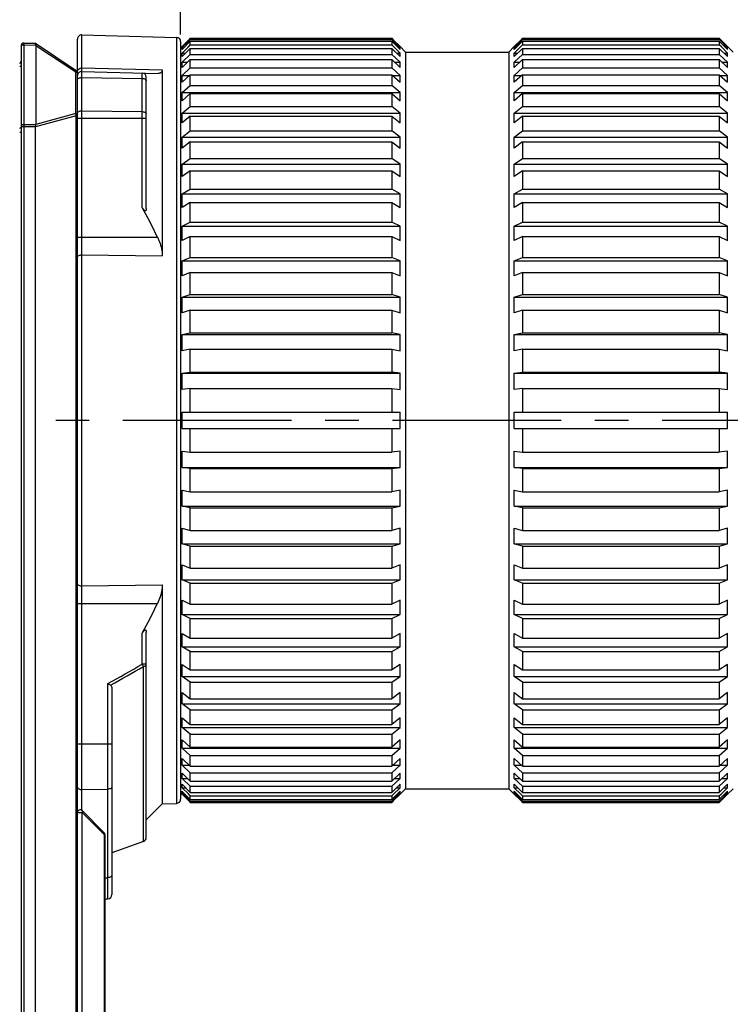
# Model space of a CAD drawing. Header units: millimetres. Extents: x 55 to 506, y 15 to 401.
# Tile 13 of 23: x 293 to 345, y 181 to 253. Entities that reach past the tile are written whole.
import ezdxf
from ezdxf.enums import TextEntityAlignment as Align

# ---------------------------------------------------------------- set-up
doc = ezdxf.new("R2010")
doc.units = ezdxf.units.MM
doc.header["$LTSCALE"] = 32.67
doc.linetypes.add('CENTER', pattern=[0.6, 0.375, -0.075, 0.075, -0.075])
doc.layers.get('0').update_dxf_attribs({"linetype": 'CONTINUOUS'})
for name, color, linetype in [('00_COMPONENTS', 7, 'CONTINUOUS'), ('03_ALL_AXES', 7, 'CONTINUOUS'), ('51__DRAFT_DIMS', 7, 'CONTINUOUS')]:
    doc.layers.add(name, color=color, linetype=linetype)
doc.styles.get("Standard").update_dxf_attribs({"font": 'simfang.ttf'})
doc.dimstyles.new('DIMSTYLE_1', dxfattribs={"dimtxt": 3, "dimasz": 3, "dimexe": 2.5, "dimexo": 0.5, "dimgap": 0.75, "dimtad": 1, "dimdec": 1, "dimdsep": 46, "dimtxsty": 'STANDARD', "dimblk": '_FILLED', "dimblk1": '_FILLED', "dimblk2": '_FILLED', "dimcen": 0.09, "dimclrt": 3, "dimazin": 2, "dimtp": 0.3, "dimtm": 0.3, "dimtfac": 1, "dimtdec": 1, "dimtofl": 0, "dimtmove": 0, "dimatfit": 3, "dimldrblk": '_FILLED', "dimfxl": 1, "dimtolj": 1, "dimarcsym": 0})
doc.dimstyles.new('DIMSTYLE_2', dxfattribs={"dimtxt": 3, "dimasz": 3, "dimexe": 2.5, "dimexo": 0.5, "dimgap": 0.75, "dimtad": 1, "dimdsep": 46, "dimtxsty": 'STANDARD', "dimblk": '_FILLED', "dimblk1": '_FILLED', "dimblk2": '_FILLED', "dimcen": 0.09, "dimclrt": 3, "dimazin": 2, "dimtp": 0.3, "dimtm": 0.3, "dimtfac": 1, "dimtofl": 0, "dimtmove": 0, "dimatfit": 3, "dimldrblk": '_FILLED', "dimfxl": 1, "dimtolj": 1, "dimarcsym": 0})
doc.dimstyles.new('DIMSTYLE_3', dxfattribs={"dimtxt": 3, "dimasz": 3, "dimexe": 2.5, "dimexo": 0.5, "dimgap": 0.75, "dimtad": 1, "dimdec": 1, "dimdsep": 46, "dimtxsty": 'STANDARD', "dimblk": '_FILLED', "dimblk1": '_FILLED', "dimblk2": '_FILLED', "dimcen": 0.09, "dimclrt": 3, "dimazin": 2, "dimtp": 0.5, "dimtm": 0.5, "dimtfac": 1, "dimtdec": 1, "dimtofl": 0, "dimtmove": 0, "dimatfit": 3, "dimldrblk": '_FILLED', "dimfxl": 1, "dimtolj": 1, "dimarcsym": 0})

# ---------------------------------------------------------------- blocks, each defined once
blk = doc.blocks.new('_FILLED')
at = {"color": 0, "linetype": 'ByBlock'}
blk.add_solid([(0, 0), (-1, 0.167), (-1, -0.167)], dxfattribs=at)
blk = doc.blocks.new('*D3')
at = {"layer": '51__DRAFT_DIMS', "color": 4, "transparency": 16777216}
for p, q in [((368.728, 196.575), (368.728, 140.621)), ((236.358, 164.478), (236.358, 140.621)), ((236.358, 143.121), (302.543, 143.121)), ((368.728, 143.121), (302.543, 143.121))]:
    blk.add_line(p, q, dxfattribs=at)
at = {"layer": '51__DRAFT_DIMS', "color": 4, "transparency": 16777216, "xscale": 3, "yscale": 3, "zscale": 3, "rotation": 180}
blk.add_blockref('_FILLED', (236.358, 143.121), dxfattribs=at)
at = {"layer": '51__DRAFT_DIMS', "color": 4, "transparency": 16777216, "xscale": 3, "yscale": 3, "zscale": 3}
blk.add_blockref('_FILLED', (368.728, 143.121), dxfattribs=at)
at = {"layer": '51__DRAFT_DIMS', "color": 3, "transparency": 16777216}
blk.add_text('132.4', height=3, dxfattribs=at).set_placement((302.543, 143.871), align=Align.CENTER)
blk = doc.blocks.new('*D5')
at = {"layer": '51__DRAFT_DIMS', "color": 4, "transparency": 16777216}
for p, q in [((258.728, 231.775), (258.728, 290.573)), ((368.728, 251.075), (368.728, 290.573)), ((258.728, 288.073), (313.728, 288.073)), ((368.728, 288.073), (313.728, 288.073))]:
    blk.add_line(p, q, dxfattribs=at)
at = {"layer": '51__DRAFT_DIMS', "color": 4, "transparency": 16777216, "xscale": 3, "yscale": 3, "zscale": 3, "rotation": 180}
blk.add_blockref('_FILLED', (258.728, 288.073), dxfattribs=at)
at = {"layer": '51__DRAFT_DIMS', "color": 4, "transparency": 16777216, "xscale": 3, "yscale": 3, "zscale": 3}
blk.add_blockref('_FILLED', (368.728, 288.073), dxfattribs=at)
at = {"layer": '51__DRAFT_DIMS', "color": 3, "transparency": 16777216}
blk.add_text('110', height=3, dxfattribs=at).set_placement((313.728, 288.823), align=Align.CENTER)
blk = doc.blocks.new('*D14')
at = {"layer": '51__DRAFT_DIMS', "color": 4, "transparency": 16777216}
for p, q in [((304.728, 251.836), (304.728, 283.521)), ((368.728, 251.075), (368.728, 283.521)), ((304.728, 281.021), (336.728, 281.021)), ((368.728, 281.021), (336.728, 281.021))]:
    blk.add_line(p, q, dxfattribs=at)
at = {"layer": '51__DRAFT_DIMS', "color": 4, "transparency": 16777216, "xscale": 3, "yscale": 3, "zscale": 3, "rotation": 180}
blk.add_blockref('_FILLED', (304.728, 281.021), dxfattribs=at)
at = {"layer": '51__DRAFT_DIMS', "color": 4, "transparency": 16777216, "xscale": 3, "yscale": 3, "zscale": 3}
blk.add_blockref('_FILLED', (368.728, 281.021), dxfattribs=at)
at = {"layer": '51__DRAFT_DIMS', "color": 3, "transparency": 16777216}
blk.add_text('64', height=3, dxfattribs=at).set_placement((336.728, 281.771), align=Align.CENTER)

msp = doc.modelspace()

# ---------------------------------------------------------------- linework, layer by layer
at = {"layer": '00_COMPONENTS', "color": 4}
for p, q in [((297.536, 195.51), (297.536, 251.817)), ((293.331, 251.221), (293.331, 163.228)), ((293.331, 251.089), (294.194, 251.081)), ((294.199, 251.059), (297.1, 249.124)), ((304.436, 251.636), (304.436, 196.013)), ((297.1, 246.108), (297.1, 249.124)), ((297.536, 249.422), (303.389, 249.282)), ((301.936, 239.29), (301.936, 249.049)), ((297.536, 248.723), (301.936, 248.659)), ((297.1, 246.108), (294.196, 245.319)), ((297.536, 246.309), (301.936, 246.245)), ((294.192, 245.29), (293.331, 245.298)), ((297.137, 245.948), (294.176, 245.144)), ((297.137, 168.501), (297.137, 245.948)), ((297.137, 245.948), (297.228, 245.948)), ((297.228, 245.759), (302.228, 245.759)), ((293.128, 244.74), (293.028, 244.74)), ((294.176, 245.134), (293.128, 245.134)), ((297.228, 237.129), (303.043, 237.129)), ((297.536, 235.838), (303.389, 235.772)), ((297.536, 211.812), (303.389, 211.877)), ((297.228, 210.521), (303.043, 210.521)), ((301.936, 206.121), (301.936, 208.359)), ((302.228, 206.121), (301.936, 206.121)), ((302.03, 193.253), (302.03, 205.956)), ((299.436, 189.083), (299.436, 204.706)), ((297.228, 200.342), (299.728, 200.342)), ((297.536, 197.018), (299.436, 197.045)), ((297.228, 195.342), (297.569, 195.342)), ((297.569, 168.534), (297.569, 195.342)), ((299.169, 193.742), (297.569, 195.342)), ((299.169, 193.742), (299.169, 169.019)), ((299.169, 193.742), (299.228, 193.742)), ((299.228, 190.612), (299.436, 190.615))]:
    msp.add_line(p, q, dxfattribs=at)
at = {"layer": '00_COMPONENTS', "color": 7}
for p, q in [((297.536, 251.817), (304.436, 251.636)), ((293.128, 251.021), (293.128, 163.428)), ((293.331, 251.221), (294.177, 251.206)), ((294.178, 251.206), (297.139, 249.232)), ((294.194, 251.081), (294.196, 251.081)), ((294.196, 251.081), (294.196, 245.319)), ((297.228, 165.384), (297.228, 251.517)), ((304.728, 251.336), (304.728, 196.313)), ((304.728, 250.875), (304.828, 250.975)), ((304.844, 250.984), (304.828, 250.968)), ((304.828, 250.968), (304.828, 250.975)), ((305.428, 251.354), (304.837, 250.765)), ((305.294, 251.435), (304.844, 250.984)), ((304.887, 250.941), (305.294, 251.346)), ((305.428, 251.568), (305.294, 251.435)), ((305.294, 251.346), (305.428, 251.479)), ((305.294, 250.956), (305.428, 251.087)), ((305.428, 251.479), (305.428, 251.568)), ((305.428, 251.568), (320.078, 251.568)), ((305.428, 251.479), (320.078, 251.479)), ((305.428, 251.087), (305.428, 251.354)), ((305.428, 251.354), (320.078, 251.354)), ((305.428, 251.087), (320.078, 251.087)), ((320.078, 251.568), (320.078, 251.479)), ((320.078, 251.568), (320.185, 251.461)), ((320.178, 251.379), (320.078, 251.479)), ((320.078, 251.354), (320.078, 251.087)), ((320.078, 251.354), (320.678, 250.757)), ((320.203, 250.965), (320.078, 251.087)), ((320.678, 250.882), (320.178, 251.379)), ((320.185, 251.461), (320.678, 250.968)), ((320.678, 250.968), (320.678, 250.975)), ((320.678, 250.975), (321.078, 250.575)), ((328.578, 250.575), (328.978, 250.975)), ((329.471, 251.461), (328.978, 250.968)), ((328.978, 250.882), (329.478, 251.379)), ((329.578, 251.354), (328.978, 250.757)), ((328.978, 250.968), (328.978, 250.975)), ((329.453, 250.965), (329.578, 251.087)), ((329.578, 251.568), (329.471, 251.461)), ((329.478, 251.379), (329.578, 251.479)), ((329.578, 251.568), (329.578, 251.479)), ((329.578, 251.568), (343.878, 251.568)), ((329.578, 251.479), (343.878, 251.479)), ((329.578, 251.354), (329.578, 251.087)), ((329.578, 251.354), (343.878, 251.354)), ((329.578, 251.087), (343.878, 251.087)), ((343.878, 251.568), (343.878, 251.479)), ((343.878, 251.568), (343.985, 251.461)), ((343.978, 251.379), (343.878, 251.479)), ((343.878, 251.354), (343.878, 251.087)), ((343.878, 251.354), (344.478, 250.757)), ((344.003, 250.965), (343.878, 251.087)), ((344.478, 250.882), (343.978, 251.379)), ((343.985, 251.461), (344.478, 250.968)), ((344.478, 250.968), (344.478, 250.975)), ((344.478, 250.975), (344.878, 250.575)), ((304.828, 250.5), (305.294, 250.956)), ((304.828, 250.882), (304.887, 250.941)), ((304.828, 250.757), (304.828, 250.882)), ((304.828, 250.882), (304.954, 250.882)), ((305.428, 250.837), (304.828, 250.25)), ((304.837, 250.765), (304.828, 250.757)), ((304.828, 250.25), (304.828, 250.5)), ((304.828, 250.5), (305.083, 250.5)), ((304.828, 249.825), (305.428, 250.396)), ((305.428, 250.396), (305.428, 250.837)), ((305.428, 250.837), (320.078, 250.837)), ((305.428, 250.396), (320.078, 250.396)), ((320.078, 250.837), (320.078, 250.396)), ((320.078, 250.837), (320.678, 250.25)), ((320.678, 249.825), (320.078, 250.396)), ((320.678, 250.5), (320.203, 250.965)), ((320.423, 250.5), (320.678, 250.5)), ((320.552, 250.882), (320.678, 250.882)), ((320.678, 250.757), (320.678, 250.882)), ((320.678, 250.25), (320.678, 250.5)), ((321.078, 250.575), (321.078, 197.075)), ((321.078, 250.575), (328.578, 250.575)), ((328.578, 250.575), (328.578, 197.075)), ((328.978, 250.5), (329.453, 250.965)), ((328.978, 250.757), (328.978, 250.882)), ((328.978, 250.882), (329.104, 250.882)), ((329.578, 250.837), (328.978, 250.25)), ((328.978, 250.25), (328.978, 250.5)), ((328.978, 250.5), (329.233, 250.5)), ((328.978, 249.825), (329.578, 250.396)), ((329.578, 250.837), (329.578, 250.396)), ((329.578, 250.837), (343.878, 250.837)), ((329.578, 250.396), (343.878, 250.396)), ((343.878, 250.837), (343.878, 250.396)), ((343.878, 250.837), (344.478, 250.25)), ((344.478, 249.825), (343.878, 250.396)), ((344.478, 250.5), (344.003, 250.965)), ((344.223, 250.5), (344.478, 250.5)), ((344.352, 250.882), (344.478, 250.882)), ((344.478, 250.757), (344.478, 250.882)), ((344.478, 250.25), (344.478, 250.5)), ((305.428, 250.025), (304.828, 249.454)), ((304.828, 249.454), (304.828, 249.825)), ((304.828, 249.825), (305.218, 249.825)), ((305.428, 249.414), (305.428, 250.025)), ((305.428, 250.025), (320.078, 250.025)), ((320.078, 250.025), (320.078, 249.414)), ((320.078, 250.025), (320.678, 249.454)), ((320.288, 249.825), (320.678, 249.825)), ((320.678, 249.454), (320.678, 249.825)), ((329.578, 250.025), (328.978, 249.454)), ((328.978, 249.454), (328.978, 249.825)), ((328.978, 249.825), (329.368, 249.825)), ((329.578, 250.025), (329.578, 249.414)), ((329.578, 250.025), (343.878, 250.025)), ((343.878, 250.025), (343.878, 249.414)), ((343.878, 250.025), (344.478, 249.454)), ((344.088, 249.825), (344.478, 249.825)), ((344.478, 249.454), (344.478, 249.825)), ((297.536, 249.164), (303.082, 249.019)), ((303.389, 249.282), (303.389, 235.772)), ((304.828, 248.865), (305.428, 249.414)), ((305.428, 248.926), (304.828, 248.377)), ((304.828, 248.377), (304.828, 248.865)), ((304.828, 248.865), (305.362, 248.865)), ((305.428, 249.414), (320.078, 249.414)), ((305.428, 248.151), (305.428, 248.926)), ((305.428, 248.926), (320.078, 248.926)), ((320.678, 248.865), (320.078, 249.414)), ((320.078, 248.926), (320.078, 248.151)), ((320.078, 248.926), (320.678, 248.377)), ((320.144, 248.865), (320.678, 248.865)), ((320.678, 248.377), (320.678, 248.865)), ((328.978, 248.865), (329.578, 249.414)), ((329.578, 248.926), (328.978, 248.377)), ((328.978, 248.377), (328.978, 248.865)), ((328.978, 248.865), (329.512, 248.865)), ((329.578, 249.414), (343.878, 249.414)), ((329.578, 248.926), (329.578, 248.151)), ((329.578, 248.926), (343.878, 248.926)), ((344.478, 248.865), (343.878, 249.414)), ((343.878, 248.926), (343.878, 248.151)), ((343.878, 248.926), (344.478, 248.377)), ((343.944, 248.865), (344.478, 248.865)), ((344.478, 248.377), (344.478, 248.865)), ((302.228, 239.219), (302.228, 248.749)), ((304.828, 247.632), (305.428, 248.151)), ((305.428, 248.151), (320.078, 248.151)), ((320.678, 247.632), (320.078, 248.151)), ((328.978, 247.632), (329.578, 248.151)), ((329.578, 248.151), (343.878, 248.151)), ((344.478, 247.632), (343.878, 248.151)), ((304.828, 247.032), (304.828, 247.632)), ((304.828, 247.632), (320.678, 247.632)), ((305.428, 247.551), (304.828, 247.032)), ((305.428, 246.622), (305.428, 247.551)), ((305.428, 247.551), (320.078, 247.551)), ((320.078, 247.551), (320.078, 246.622)), ((320.078, 247.551), (320.678, 247.032)), ((320.678, 247.032), (320.678, 247.632)), ((328.978, 247.032), (328.978, 247.632)), ((328.978, 247.632), (344.478, 247.632)), ((329.578, 247.551), (328.978, 247.032)), ((329.578, 247.551), (329.578, 246.622)), ((329.578, 247.551), (343.878, 247.551)), ((343.878, 247.551), (343.878, 246.622)), ((343.878, 247.551), (344.478, 247.032)), ((344.478, 247.032), (344.478, 247.632)), ((304.828, 246.137), (305.428, 246.622)), ((304.828, 245.432), (304.828, 246.137)), ((304.828, 246.137), (320.678, 246.137)), ((305.428, 246.622), (320.078, 246.622)), ((320.678, 246.137), (320.078, 246.622)), ((320.678, 245.432), (320.678, 246.137)), ((328.978, 246.137), (329.578, 246.622)), ((328.978, 245.432), (328.978, 246.137)), ((328.978, 246.137), (344.478, 246.137)), ((329.578, 246.622), (343.878, 246.622)), ((344.478, 246.137), (343.878, 246.622)), ((344.478, 245.432), (344.478, 246.137)), ((305.428, 245.917), (304.828, 245.432)), ((305.428, 244.844), (305.428, 245.917)), ((305.428, 245.917), (320.078, 245.917)), ((320.078, 245.917), (320.078, 244.844)), ((320.078, 245.917), (320.678, 245.432)), ((329.578, 245.917), (328.978, 245.432)), ((329.578, 245.917), (329.578, 244.844)), ((329.578, 245.917), (343.878, 245.917)), ((343.878, 245.917), (343.878, 244.844)), ((343.878, 245.917), (344.478, 245.432)), ((294.176, 169.316), (294.176, 245.134)), ((304.828, 244.398), (305.428, 244.844)), ((305.428, 244.844), (320.078, 244.844)), ((320.678, 244.398), (320.078, 244.844)), ((328.978, 244.398), (329.578, 244.844)), ((329.578, 244.844), (343.878, 244.844)), ((344.478, 244.398), (343.878, 244.844)), ((304.828, 243.595), (304.828, 244.398)), ((304.828, 244.398), (320.678, 244.398)), ((305.428, 244.041), (304.828, 243.595)), ((305.428, 242.835), (305.428, 244.041)), ((305.428, 244.041), (320.078, 244.041)), ((320.078, 244.041), (320.078, 242.835)), ((320.078, 244.041), (320.678, 243.595)), ((320.678, 243.595), (320.678, 244.398)), ((328.978, 243.595), (328.978, 244.398)), ((328.978, 244.398), (344.478, 244.398)), ((329.578, 244.041), (328.978, 243.595)), ((329.578, 244.041), (329.578, 242.835)), ((329.578, 244.041), (343.878, 244.041)), ((343.878, 244.041), (343.878, 242.835)), ((343.878, 244.041), (344.478, 243.595)), ((344.478, 243.595), (344.478, 244.398)), ((304.828, 242.433), (305.428, 242.835)), ((304.828, 241.541), (304.828, 242.433)), ((304.828, 242.433), (320.678, 242.433)), ((305.428, 242.835), (320.078, 242.835)), ((320.678, 242.433), (320.078, 242.835)), ((320.678, 241.541), (320.678, 242.433)), ((328.978, 242.433), (329.578, 242.835)), ((328.978, 241.541), (328.978, 242.433)), ((328.978, 242.433), (344.478, 242.433)), ((329.578, 242.835), (343.878, 242.835)), ((344.478, 242.433), (343.878, 242.835)), ((344.478, 241.541), (344.478, 242.433)), ((305.428, 241.943), (304.828, 241.541)), ((305.428, 240.617), (305.428, 241.943)), ((305.428, 241.943), (320.078, 241.943)), ((320.078, 241.943), (320.078, 240.617)), ((320.078, 241.943), (320.678, 241.541)), ((329.578, 241.943), (328.978, 241.541)), ((329.578, 241.943), (329.578, 240.617)), ((329.578, 241.943), (343.878, 241.943)), ((343.878, 241.943), (343.878, 240.617)), ((343.878, 241.943), (344.478, 241.541)), ((304.828, 240.265), (305.428, 240.617)), ((304.828, 239.294), (304.828, 240.265)), ((304.828, 240.265), (320.678, 240.265)), ((305.428, 240.617), (320.078, 240.617)), ((320.678, 240.265), (320.078, 240.617)), ((320.678, 239.294), (320.678, 240.265)), ((328.978, 240.265), (329.578, 240.617)), ((328.978, 239.294), (328.978, 240.265)), ((328.978, 240.265), (344.478, 240.265)), ((329.578, 240.617), (343.878, 240.617)), ((344.478, 240.265), (343.878, 240.617)), ((344.478, 239.294), (344.478, 240.265)), ((305.428, 239.647), (304.828, 239.294)), ((305.428, 238.216), (305.428, 239.647)), ((305.428, 239.647), (320.078, 239.647)), ((320.078, 239.647), (320.078, 238.216)), ((320.078, 239.647), (320.678, 239.294)), ((329.578, 239.647), (328.978, 239.294)), ((329.578, 239.647), (329.578, 238.216)), ((329.578, 239.647), (343.878, 239.647)), ((343.878, 239.647), (343.878, 238.216)), ((343.878, 239.647), (344.478, 239.294)), ((304.828, 237.916), (305.428, 238.216)), ((305.428, 238.216), (320.078, 238.216)), ((320.678, 237.916), (320.078, 238.216)), ((328.978, 237.916), (329.578, 238.216)), ((329.578, 238.216), (343.878, 238.216)), ((344.478, 237.916), (343.878, 238.216)), ((304.828, 236.877), (304.828, 237.916)), ((304.828, 237.916), (320.678, 237.916)), ((320.678, 236.877), (320.678, 237.916)), ((328.978, 236.877), (328.978, 237.916)), ((328.978, 237.916), (344.478, 237.916)), ((344.478, 236.877), (344.478, 237.916)), ((305.428, 237.177), (304.828, 236.877)), ((305.428, 235.657), (305.428, 237.177)), ((305.428, 237.177), (320.078, 237.177)), ((320.078, 237.177), (320.078, 235.657)), ((320.078, 237.177), (320.678, 236.877)), ((329.578, 237.177), (328.978, 236.877)), ((329.578, 237.177), (329.578, 235.657)), ((329.578, 237.177), (343.878, 237.177)), ((343.878, 237.177), (343.878, 235.657)), ((343.878, 237.177), (344.478, 236.877)), ((304.828, 235.413), (305.428, 235.657)), ((304.828, 234.317), (304.828, 235.413)), ((304.828, 235.413), (320.678, 235.413)), ((305.428, 235.657), (320.078, 235.657)), ((320.678, 235.413), (320.078, 235.657)), ((320.678, 234.317), (320.678, 235.413)), ((328.978, 235.413), (329.578, 235.657)), ((328.978, 234.317), (328.978, 235.413)), ((328.978, 235.413), (344.478, 235.413)), ((329.578, 235.657), (343.878, 235.657)), ((344.478, 235.413), (343.878, 235.657)), ((344.478, 234.317), (344.478, 235.413)), ((305.428, 234.561), (304.828, 234.317)), ((305.428, 232.969), (305.428, 234.561)), ((305.428, 234.561), (320.078, 234.561)), ((320.078, 234.561), (320.078, 232.969)), ((320.078, 234.561), (320.678, 234.317)), ((329.578, 234.561), (328.978, 234.317)), ((329.578, 234.561), (329.578, 232.969)), ((329.578, 234.561), (343.878, 234.561)), ((343.878, 234.561), (343.878, 232.969)), ((343.878, 234.561), (344.478, 234.317)), ((304.828, 232.783), (305.428, 232.969)), ((304.828, 231.642), (304.828, 232.783)), ((304.828, 232.783), (320.678, 232.783)), ((305.428, 232.969), (320.078, 232.969)), ((320.678, 232.783), (320.078, 232.969)), ((320.678, 231.642), (320.678, 232.783)), ((328.978, 232.783), (329.578, 232.969)), ((328.978, 231.642), (328.978, 232.783)), ((328.978, 232.783), (344.478, 232.783)), ((329.578, 232.969), (343.878, 232.969)), ((344.478, 232.783), (343.878, 232.969)), ((344.478, 231.642), (344.478, 232.783)), ((305.428, 231.827), (304.828, 231.642)), ((305.428, 230.18), (305.428, 231.827)), ((305.428, 231.827), (320.078, 231.827)), ((320.078, 231.827), (320.078, 230.18)), ((320.078, 231.827), (320.678, 231.642)), ((329.578, 231.827), (328.978, 231.642)), ((329.578, 231.827), (329.578, 230.18)), ((329.578, 231.827), (343.878, 231.827)), ((343.878, 231.827), (343.878, 230.18)), ((343.878, 231.827), (344.478, 231.642)), ((304.828, 230.055), (305.428, 230.18)), ((304.828, 228.881), (304.828, 230.055)), ((304.828, 230.055), (320.678, 230.055)), ((305.428, 230.18), (320.078, 230.18)), ((320.678, 230.055), (320.078, 230.18)), ((320.678, 228.881), (320.678, 230.055)), ((328.978, 230.055), (329.578, 230.18)), ((328.978, 228.881), (328.978, 230.055)), ((328.978, 230.055), (344.478, 230.055)), ((329.578, 230.18), (343.878, 230.18)), ((344.478, 230.055), (343.878, 230.18)), ((344.478, 228.881), (344.478, 230.055)), ((305.428, 229.006), (304.828, 228.881)), ((305.428, 227.321), (305.428, 229.006)), ((305.428, 229.006), (320.078, 229.006)), ((320.078, 229.006), (320.078, 227.321)), ((320.078, 229.006), (320.678, 228.881)), ((329.578, 229.006), (328.978, 228.881)), ((329.578, 229.006), (329.578, 227.321)), ((329.578, 229.006), (343.878, 229.006)), ((343.878, 229.006), (343.878, 227.321)), ((343.878, 229.006), (344.478, 228.881)), ((304.828, 227.259), (305.428, 227.321)), ((304.828, 226.065), (304.828, 227.259)), ((304.828, 227.259), (320.678, 227.259)), ((305.428, 227.321), (320.078, 227.321)), ((320.678, 227.259), (320.078, 227.321)), ((320.678, 226.065), (320.678, 227.259)), ((328.978, 227.259), (329.578, 227.321)), ((328.978, 226.065), (328.978, 227.259)), ((328.978, 227.259), (344.478, 227.259)), ((329.578, 227.321), (343.878, 227.321)), ((344.478, 227.259), (343.878, 227.321)), ((344.478, 226.065), (344.478, 227.259)), ((305.428, 226.128), (304.828, 226.065)), ((305.428, 224.425), (305.428, 226.128)), ((305.428, 226.128), (320.078, 226.128)), ((320.078, 226.128), (320.078, 224.425)), ((320.078, 226.128), (320.678, 226.065)), ((329.578, 226.128), (328.978, 226.065)), ((329.578, 226.128), (329.578, 224.425)), ((329.578, 226.128), (343.878, 226.128)), ((343.878, 226.128), (343.878, 224.425)), ((343.878, 226.128), (344.478, 226.065)), ((304.828, 223.225), (304.828, 224.425)), ((304.828, 224.425), (320.678, 224.425)), ((320.678, 223.225), (320.678, 224.425)), ((328.978, 223.225), (328.978, 224.425)), ((328.978, 224.425), (344.478, 224.425)), ((344.478, 223.225), (344.478, 224.425)), ((304.828, 223.225), (320.678, 223.225)), ((305.428, 221.521), (305.428, 223.225)), ((320.078, 223.225), (320.078, 221.521)), ((328.978, 223.225), (344.478, 223.225)), ((329.578, 223.225), (329.578, 221.521)), ((343.878, 223.225), (343.878, 221.521)), ((304.828, 220.391), (304.828, 221.584)), ((304.828, 221.584), (305.428, 221.521)), ((305.428, 221.521), (320.078, 221.521)), ((320.678, 221.584), (320.078, 221.521)), ((320.678, 220.391), (320.678, 221.584)), ((328.978, 220.391), (328.978, 221.584)), ((328.978, 221.584), (329.578, 221.521)), ((329.578, 221.521), (343.878, 221.521)), ((344.478, 221.584), (343.878, 221.521)), ((344.478, 220.391), (344.478, 221.584)), ((304.828, 220.391), (320.678, 220.391)), ((305.428, 220.328), (304.828, 220.391)), ((305.428, 218.643), (305.428, 220.328)), ((305.428, 220.328), (320.078, 220.328)), ((320.078, 220.328), (320.678, 220.391)), ((320.078, 220.328), (320.078, 218.643)), ((328.978, 220.391), (344.478, 220.391)), ((329.578, 220.328), (328.978, 220.391)), ((329.578, 220.328), (329.578, 218.643)), ((329.578, 220.328), (343.878, 220.328)), ((343.878, 220.328), (344.478, 220.391)), ((343.878, 220.328), (343.878, 218.643)), ((304.828, 217.594), (304.828, 218.768)), ((304.828, 218.768), (305.428, 218.643)), ((305.428, 218.643), (320.078, 218.643)), ((320.678, 218.768), (320.078, 218.643)), ((320.678, 217.594), (320.678, 218.768)), ((328.978, 217.594), (328.978, 218.768)), ((328.978, 218.768), (329.578, 218.643)), ((329.578, 218.643), (343.878, 218.643)), ((344.478, 218.768), (343.878, 218.643)), ((344.478, 217.594), (344.478, 218.768)), ((304.828, 217.594), (320.678, 217.594)), ((305.428, 217.47), (304.828, 217.594)), ((305.428, 215.822), (305.428, 217.47)), ((305.428, 217.47), (320.078, 217.47)), ((320.078, 217.47), (320.678, 217.594)), ((320.078, 217.47), (320.078, 215.822)), ((328.978, 217.594), (344.478, 217.594)), ((329.578, 217.47), (328.978, 217.594)), ((329.578, 217.47), (329.578, 215.822)), ((329.578, 217.47), (343.878, 217.47)), ((343.878, 217.47), (344.478, 217.594)), ((343.878, 217.47), (343.878, 215.822)), ((304.828, 214.866), (304.828, 216.008)), ((304.828, 216.008), (305.428, 215.822)), ((320.678, 216.008), (320.078, 215.822)), ((320.678, 214.866), (320.678, 216.008)), ((328.978, 214.866), (328.978, 216.008)), ((328.978, 216.008), (329.578, 215.822)), ((344.478, 216.008), (343.878, 215.822)), ((344.478, 214.866), (344.478, 216.008)), ((305.428, 215.822), (320.078, 215.822)), ((329.578, 215.822), (343.878, 215.822)), ((304.828, 214.866), (320.678, 214.866)), ((305.428, 214.681), (304.828, 214.866)), ((305.428, 213.089), (305.428, 214.681)), ((305.428, 214.681), (320.078, 214.681)), ((320.078, 214.681), (320.678, 214.866)), ((320.078, 214.681), (320.078, 213.089)), ((328.978, 214.866), (344.478, 214.866)), ((329.578, 214.681), (328.978, 214.866)), ((329.578, 214.681), (329.578, 213.089)), ((329.578, 214.681), (343.878, 214.681)), ((343.878, 214.681), (344.478, 214.866)), ((343.878, 214.681), (343.878, 213.089)), ((304.828, 212.236), (304.828, 213.333)), ((304.828, 213.333), (305.428, 213.089)), ((305.428, 213.089), (320.078, 213.089)), ((320.678, 213.333), (320.078, 213.089)), ((320.678, 212.236), (320.678, 213.333)), ((328.978, 212.236), (328.978, 213.333)), ((328.978, 213.333), (329.578, 213.089)), ((329.578, 213.089), (343.878, 213.089)), ((344.478, 213.333), (343.878, 213.089)), ((344.478, 212.236), (344.478, 213.333)), ((303.389, 211.877), (303.389, 195.986)), ((304.828, 212.236), (320.678, 212.236)), ((305.428, 211.992), (304.828, 212.236)), ((305.428, 210.473), (305.428, 211.992)), ((305.428, 211.992), (320.078, 211.992)), ((320.078, 211.992), (320.678, 212.236)), ((320.078, 211.992), (320.078, 210.473)), ((328.978, 212.236), (344.478, 212.236)), ((329.578, 211.992), (328.978, 212.236)), ((329.578, 211.992), (329.578, 210.473)), ((329.578, 211.992), (343.878, 211.992)), ((343.878, 211.992), (344.478, 212.236)), ((343.878, 211.992), (343.878, 210.473)), ((304.828, 209.733), (304.828, 210.773)), ((304.828, 210.773), (305.428, 210.473)), ((305.428, 210.473), (320.078, 210.473)), ((320.678, 210.773), (320.078, 210.473)), ((320.678, 209.733), (320.678, 210.773)), ((328.978, 209.733), (328.978, 210.773)), ((328.978, 210.773), (329.578, 210.473)), ((329.578, 210.473), (343.878, 210.473)), ((344.478, 210.773), (343.878, 210.473)), ((344.478, 209.733), (344.478, 210.773)), ((304.828, 209.733), (320.678, 209.733)), ((305.428, 209.433), (304.828, 209.733)), ((320.078, 209.433), (320.678, 209.733)), ((328.978, 209.733), (344.478, 209.733)), ((329.578, 209.433), (328.978, 209.733)), ((343.878, 209.433), (344.478, 209.733)), ((305.428, 208.003), (305.428, 209.433)), ((305.428, 209.433), (320.078, 209.433)), ((320.078, 209.433), (320.078, 208.003)), ((329.578, 209.433), (329.578, 208.003)), ((329.578, 209.433), (343.878, 209.433)), ((343.878, 209.433), (343.878, 208.003)), ((302.228, 193.536), (302.228, 208.431)), ((304.828, 207.385), (304.828, 208.356)), ((304.828, 208.356), (305.428, 208.003)), ((320.678, 208.356), (320.078, 208.003)), ((320.678, 207.385), (320.678, 208.356)), ((328.978, 207.385), (328.978, 208.356)), ((328.978, 208.356), (329.578, 208.003)), ((344.478, 208.356), (343.878, 208.003)), ((344.478, 207.385), (344.478, 208.356)), ((304.828, 207.385), (320.678, 207.385)), ((305.428, 207.032), (304.828, 207.385)), ((305.428, 208.003), (320.078, 208.003)), ((320.078, 207.032), (320.678, 207.385)), ((328.978, 207.385), (344.478, 207.385)), ((329.578, 207.032), (328.978, 207.385)), ((329.578, 208.003), (343.878, 208.003)), ((343.878, 207.032), (344.478, 207.385)), ((305.428, 205.707), (305.428, 207.032)), ((305.428, 207.032), (320.078, 207.032)), ((320.078, 207.032), (320.078, 205.707)), ((329.578, 207.032), (329.578, 205.707)), ((329.578, 207.032), (343.878, 207.032)), ((343.878, 207.032), (343.878, 205.707)), ((304.828, 205.216), (304.828, 206.108)), ((304.828, 206.108), (305.428, 205.707)), ((320.678, 206.108), (320.078, 205.707)), ((320.678, 205.216), (320.678, 206.108)), ((328.978, 205.216), (328.978, 206.108)), ((328.978, 206.108), (329.578, 205.707)), ((344.478, 206.108), (343.878, 205.707)), ((344.478, 205.216), (344.478, 206.108)), ((304.828, 205.216), (320.678, 205.216)), ((305.428, 204.815), (304.828, 205.216)), ((305.428, 205.707), (320.078, 205.707)), ((320.078, 204.815), (320.678, 205.216)), ((328.978, 205.216), (344.478, 205.216)), ((329.578, 204.815), (328.978, 205.216)), ((329.578, 205.707), (343.878, 205.707)), ((343.878, 204.815), (344.478, 205.216)), ((305.428, 203.609), (305.428, 204.815)), ((305.428, 204.815), (320.078, 204.815)), ((320.078, 204.815), (320.078, 203.609)), ((329.578, 204.815), (329.578, 203.609)), ((329.578, 204.815), (343.878, 204.815)), ((343.878, 204.815), (343.878, 203.609)), ((299.728, 204.364), (299.728, 189.382)), ((304.828, 203.252), (304.828, 204.055)), ((304.828, 204.055), (305.428, 203.609)), ((320.678, 204.055), (320.078, 203.609)), ((320.678, 203.252), (320.678, 204.055)), ((328.978, 203.252), (328.978, 204.055)), ((328.978, 204.055), (329.578, 203.609)), ((344.478, 204.055), (343.878, 203.609)), ((344.478, 203.252), (344.478, 204.055)), ((304.828, 203.252), (320.678, 203.252)), ((305.428, 202.806), (304.828, 203.252)), ((305.428, 203.609), (320.078, 203.609)), ((320.078, 202.806), (320.678, 203.252)), ((328.978, 203.252), (344.478, 203.252)), ((329.578, 202.806), (328.978, 203.252)), ((329.578, 203.609), (343.878, 203.609)), ((343.878, 202.806), (344.478, 203.252)), ((305.428, 201.732), (305.428, 202.806)), ((305.428, 202.806), (320.078, 202.806)), ((320.078, 202.806), (320.078, 201.732)), ((329.578, 202.806), (329.578, 201.732)), ((329.578, 202.806), (343.878, 202.806)), ((343.878, 202.806), (343.878, 201.732)), ((304.828, 201.513), (304.828, 202.218)), ((304.828, 202.218), (305.428, 201.732)), ((305.428, 201.732), (320.078, 201.732)), ((320.678, 202.218), (320.078, 201.732)), ((320.678, 201.513), (320.678, 202.218)), ((328.978, 201.513), (328.978, 202.218)), ((328.978, 202.218), (329.578, 201.732)), ((329.578, 201.732), (343.878, 201.732)), ((344.478, 202.218), (343.878, 201.732)), ((344.478, 201.513), (344.478, 202.218)), ((304.828, 201.513), (320.678, 201.513)), ((305.428, 201.027), (304.828, 201.513)), ((305.428, 200.098), (305.428, 201.027)), ((305.428, 201.027), (320.078, 201.027)), ((320.078, 201.027), (320.678, 201.513)), ((320.078, 201.027), (320.078, 200.098)), ((328.978, 201.513), (344.478, 201.513)), ((329.578, 201.027), (328.978, 201.513)), ((329.578, 201.027), (329.578, 200.098)), ((329.578, 201.027), (343.878, 201.027)), ((343.878, 201.027), (344.478, 201.513)), ((343.878, 201.027), (343.878, 200.098)), ((304.828, 200.018), (304.828, 200.618)), ((304.828, 200.618), (305.428, 200.098)), ((320.678, 200.618), (320.078, 200.098)), ((320.678, 200.018), (320.678, 200.618)), ((328.978, 200.018), (328.978, 200.618)), ((328.978, 200.618), (329.578, 200.098)), ((344.478, 200.618), (343.878, 200.098)), ((344.478, 200.018), (344.478, 200.618)), ((304.828, 200.018), (320.678, 200.018)), ((305.428, 199.498), (304.828, 200.018)), ((305.428, 200.098), (320.078, 200.098)), ((305.428, 198.724), (305.428, 199.498)), ((305.428, 199.498), (320.078, 199.498)), ((320.078, 199.498), (320.678, 200.018)), ((320.078, 199.498), (320.078, 198.724)), ((328.978, 200.018), (344.478, 200.018)), ((329.578, 199.498), (328.978, 200.018)), ((329.578, 200.098), (343.878, 200.098)), ((329.578, 199.498), (329.578, 198.724)), ((329.578, 199.498), (343.878, 199.498)), ((343.878, 199.498), (344.478, 200.018)), ((343.878, 199.498), (343.878, 198.724)), ((304.828, 198.784), (304.828, 199.272)), ((304.828, 199.272), (305.428, 198.724)), ((304.828, 198.784), (305.362, 198.784)), ((305.428, 198.236), (304.828, 198.784)), ((320.678, 199.272), (320.078, 198.724)), ((320.078, 198.236), (320.678, 198.784)), ((320.144, 198.784), (320.678, 198.784)), ((320.678, 198.784), (320.678, 199.272)), ((328.978, 198.784), (328.978, 199.272)), ((328.978, 199.272), (329.578, 198.724)), ((328.978, 198.784), (329.512, 198.784)), ((329.578, 198.236), (328.978, 198.784)), ((344.478, 199.272), (343.878, 198.724)), ((343.878, 198.236), (344.478, 198.784)), ((343.944, 198.784), (344.478, 198.784)), ((344.478, 198.784), (344.478, 199.272)), ((304.828, 197.824), (304.828, 198.195)), ((304.828, 198.195), (305.428, 197.625)), ((305.428, 198.724), (320.078, 198.724)), ((305.428, 197.625), (305.428, 198.236)), ((305.428, 198.236), (320.078, 198.236)), ((320.078, 198.236), (320.078, 197.625)), ((320.678, 198.195), (320.078, 197.625)), ((320.678, 197.824), (320.678, 198.195)), ((328.978, 197.824), (328.978, 198.195)), ((328.978, 198.195), (329.578, 197.625)), ((329.578, 198.724), (343.878, 198.724)), ((329.578, 198.236), (329.578, 197.625)), ((329.578, 198.236), (343.878, 198.236)), ((343.878, 198.236), (343.878, 197.625)), ((344.478, 198.195), (343.878, 197.625)), ((344.478, 197.824), (344.478, 198.195)), ((304.828, 197.824), (305.218, 197.824)), ((305.428, 197.254), (304.828, 197.824)), ((304.828, 197.15), (304.828, 197.399)), ((304.828, 197.399), (305.428, 196.812)), ((305.428, 197.625), (320.078, 197.625)), ((320.078, 197.254), (320.678, 197.824)), ((320.678, 197.399), (320.078, 196.812)), ((320.288, 197.824), (320.678, 197.824)), ((320.678, 197.15), (320.678, 197.399)), ((328.978, 197.824), (329.368, 197.824)), ((329.578, 197.254), (328.978, 197.824)), ((328.978, 197.15), (328.978, 197.399)), ((328.978, 197.399), (329.578, 196.812)), ((329.578, 197.625), (343.878, 197.625)), ((343.878, 197.254), (344.478, 197.824)), ((344.478, 197.399), (343.878, 196.812)), ((344.088, 197.824), (344.478, 197.824)), ((344.478, 197.15), (344.478, 197.399)), ((304.728, 196.775), (304.828, 196.675)), ((304.828, 197.15), (305.083, 197.15)), ((305.294, 196.693), (304.828, 197.15)), ((304.828, 196.767), (304.828, 196.893)), ((304.828, 196.893), (304.837, 196.884)), ((304.828, 196.767), (304.954, 196.767)), ((305.294, 196.303), (304.828, 196.767)), ((304.828, 196.675), (304.828, 196.681)), ((304.828, 196.681), (305.294, 196.215)), ((304.837, 196.884), (305.428, 196.296)), ((305.428, 196.563), (305.294, 196.693)), ((305.428, 196.812), (305.428, 197.254)), ((305.428, 197.254), (320.078, 197.254)), ((305.428, 196.812), (320.078, 196.812)), ((320.078, 197.254), (320.078, 196.812)), ((320.678, 196.893), (320.078, 196.296)), ((320.078, 196.563), (320.203, 196.685)), ((320.178, 196.27), (320.678, 196.767)), ((320.678, 196.681), (320.185, 196.189)), ((320.203, 196.685), (320.678, 197.15)), ((320.423, 197.15), (320.678, 197.15)), ((320.552, 196.767), (320.678, 196.767)), ((320.678, 196.675), (321.078, 197.075)), ((320.678, 196.767), (320.678, 196.893)), ((320.678, 196.675), (320.678, 196.681)), ((321.078, 197.075), (328.578, 197.075)), ((328.578, 197.075), (328.978, 196.675)), ((328.978, 197.15), (329.233, 197.15)), ((329.453, 196.685), (328.978, 197.15)), ((328.978, 196.767), (328.978, 196.893)), ((328.978, 196.893), (329.578, 196.296)), ((328.978, 196.767), (329.104, 196.767)), ((329.478, 196.27), (328.978, 196.767)), ((328.978, 196.675), (328.978, 196.681)), ((328.978, 196.681), (329.471, 196.189)), ((329.578, 196.563), (329.453, 196.685)), ((329.578, 197.254), (329.578, 196.812)), ((329.578, 197.254), (343.878, 197.254)), ((329.578, 196.812), (343.878, 196.812)), ((343.878, 197.254), (343.878, 196.812)), ((344.478, 196.893), (343.878, 196.296)), ((343.878, 196.563), (344.003, 196.685)), ((343.978, 196.27), (344.478, 196.767)), ((344.478, 196.681), (343.985, 196.189)), ((344.003, 196.685), (344.478, 197.15)), ((344.223, 197.15), (344.478, 197.15)), ((344.352, 196.767), (344.478, 196.767)), ((344.478, 196.675), (344.878, 197.075)), ((344.478, 196.767), (344.478, 196.893)), ((344.478, 196.675), (344.478, 196.681)), ((303.389, 195.986), (302.228, 194.825)), ((303.389, 195.986), (304.436, 196.013)), ((305.428, 196.171), (305.294, 196.303)), ((305.294, 196.215), (305.428, 196.081)), ((305.428, 196.296), (305.428, 196.563)), ((305.428, 196.563), (320.078, 196.563)), ((305.428, 196.296), (320.078, 196.296)), ((305.428, 196.081), (305.428, 196.171)), ((305.428, 196.171), (320.078, 196.171)), ((305.428, 196.081), (320.078, 196.081)), ((320.078, 196.563), (320.078, 196.296)), ((320.078, 196.171), (320.178, 196.27)), ((320.185, 196.189), (320.078, 196.081)), ((320.078, 196.171), (320.078, 196.081)), ((329.471, 196.189), (329.578, 196.081)), ((329.578, 196.171), (329.478, 196.27)), ((329.578, 196.563), (329.578, 196.296)), ((329.578, 196.563), (343.878, 196.563)), ((329.578, 196.296), (343.878, 196.296)), ((329.578, 196.171), (329.578, 196.081)), ((329.578, 196.171), (343.878, 196.171)), ((329.578, 196.081), (343.878, 196.081)), ((343.878, 196.563), (343.878, 196.296)), ((343.878, 196.171), (343.978, 196.27)), ((343.985, 196.189), (343.878, 196.081)), ((343.878, 196.171), (343.878, 196.081)), ((299.169, 193.883), (297.569, 195.483)), ((299.228, 193.742), (299.228, 167.358)), ((302.03, 193.253), (299.728, 192.425)), ((299.228, 189.077), (299.436, 189.083))]:
    msp.add_line(p, q, dxfattribs=at)
for centre, radius, start, end in [((297.528, 251.517), 0.3, 88.5, 180), ((293.328, 251.021), 0.2, 89, 180), ((294.528, 251.146), 0.34, 189.68091, 191.03332), ((304.428, 251.336), 0.3, 0, 88.5), ((292.928, 249.921), 0.2, 300.00668, 360), ((297.028, 249.065), 0.2, 0, 56.30993), ((297.528, 248.864), 0.3, 88.5, 180), ((301.928, 248.749), 0.3, 0, 88.5), ((254.481, 213.623), 53.951, 25.82923, 28.4082), ((254.481, 234.027), 53.951, 331.5918, 334.17077), ((288.054, 185.366), 22.441, 58.94196, 59.52278), ((304.428, 196.313), 0.3, 271.5, 360), ((297.428, 195.342), 0.2, 45, 180), ((299.028, 193.742), 0.2, 0, 45), ((301.928, 193.536), 0.3, 289.79888, 360), ((299.428, 189.382), 0.3, 271.5, 360)]:
    msp.add_arc(centre, radius, start, end, dxfattribs=at)
at = {"layer": '00_COMPONENTS', "color": 4}
for centre, radius, start, end in [((228.904, 332.224), 145.724, 298.94753, 300.07704), ((229.831, 329.879), 143.42, 299.12275, 300.22549)]:
    msp.add_arc(centre, radius, start, end, dxfattribs=at)
at = {"layer": '00_COMPONENTS', "color": 7}
for centre, major_axis, ratio, start_param, end_param in [((294.887, 250.931), (0.689, -0.165), 0.307877, -3.06782, -2.972477), ((293.331, 244.959), (0.858, 0.393), 0.276052, -0.223051, -0.125837), ((294.599, 245.134), (0.422, 0), 0.649116, 3.10401, 3.141593)]:
    msp.add_ellipse(centre, major_axis=major_axis, ratio=ratio, start_param=start_param, end_param=end_param, dxfattribs=at)
at = {"layer": '00_COMPONENTS', "color": 4}
for points, knots in [([(293.331, 251.089), (293.305, 251.089), (293.256, 251.085), (293.199, 251.065), (293.163, 251.042), (293.143, 251.023), (293.131, 251.001), (293.128, 250.986), (293.128, 250.978)], [0, 0, 0, 0, 0.309489, 0.588285, 0.709253, 0.816471, 0.911792, 1, 1, 1, 1]), ([(293.128, 249.611), (293.128, 249.601), (293.122, 249.58), (293.101, 249.553), (293.068, 249.53), (293.042, 249.52), (293.028, 249.515)], [0, 0, 0, 0, 0.20057, 0.42752, 0.694057, 1, 1, 1, 1]), ([(297.1, 249.124), (297.103, 249.132), (297.109, 249.147), (297.117, 249.168), (297.123, 249.186), (297.129, 249.202), (297.133, 249.213), (297.135, 249.22), (297.137, 249.224), (297.138, 249.227), (297.139, 249.229), (297.139, 249.231), (297.139, 249.232), (297.139, 249.232)], [0, 0, 0, 0, 0.219844, 0.417002, 0.588846, 0.733067, 0.847651, 0.893313, 0.930991, 0.96056, 0.981917, 0.995016, 1, 1, 1, 1]), ([(297.1, 249.124), (297.118, 249.121), (297.151, 249.111), (297.192, 249.087), (297.217, 249.061), (297.226, 249.038), (297.228, 249.027), (297.228, 249.021)], [0, 0, 0, 0, 0.309698, 0.579601, 0.804954, 0.904756, 1, 1, 1, 1]), ([(297.236, 249.21), (297.252, 249.271), (297.335, 249.386), (297.469, 249.423), (297.536, 249.422)], [0, 0, 0, 0, 0.486662, 1, 1, 1, 1]), ([(297.228, 248.556), (297.228, 248.579), (297.25, 248.631), (297.322, 248.683), (297.421, 248.716), (297.496, 248.723), (297.536, 248.723)], [0, 0, 0, 0, 0.181566, 0.409472, 0.689511, 1, 1, 1, 1]), ([(301.936, 248.659), (301.973, 248.658), (302.045, 248.65), (302.139, 248.616), (302.208, 248.564), (302.228, 248.515), (302.228, 248.492)], [0, 0, 0, 0, 0.311308, 0.590106, 0.81729, 1, 1, 1, 1]), ([(297.137, 245.948), (297.133, 245.976), (297.124, 246.03), (297.109, 246.083), (297.1, 246.108)], [0, 0, 0, 0, 0.512404, 1, 1, 1, 1]), ([(297.1, 246.108), (297.118, 246.105), (297.151, 246.095), (297.192, 246.071), (297.217, 246.045), (297.226, 246.022), (297.228, 246.011), (297.228, 246.005)], [0, 0, 0, 0, 0.309698, 0.579601, 0.804954, 0.904756, 1, 1, 1, 1]), ([(297.228, 246.142), (297.228, 246.165), (297.25, 246.217), (297.322, 246.269), (297.421, 246.303), (297.496, 246.309), (297.536, 246.309)], [0, 0, 0, 0, 0.181567, 0.409473, 0.689512, 1, 1, 1, 1]), ([(301.936, 246.245), (301.973, 246.244), (302.045, 246.236), (302.139, 246.202), (302.208, 246.15), (302.228, 246.101), (302.228, 246.079)], [0, 0, 0, 0, 0.311308, 0.590106, 0.81729, 1, 1, 1, 1]), ([(293.331, 245.298), (293.305, 245.299), (293.256, 245.294), (293.199, 245.275), (293.163, 245.251), (293.143, 245.232), (293.131, 245.21), (293.128, 245.195), (293.128, 245.187)], [0, 0, 0, 0, 0.309489, 0.588285, 0.709253, 0.816471, 0.911792, 1, 1, 1, 1]), ([(293.127, 245.116), (293.125, 245.107), (293.118, 245.088), (293.096, 245.065), (293.065, 245.045), (293.041, 245.035), (293.028, 245.031)], [0, 0, 0, 0, 0.202192, 0.4325, 0.698897, 1, 1, 1, 1]), ([(297.228, 235.709), (297.228, 235.752), (297.313, 235.807), (297.421, 235.832), (297.497, 235.838), (297.536, 235.838)], [0, 0, 0, 0, 0.368864, 0.664792, 1, 1, 1, 1]), ([(297.228, 211.94), (297.228, 211.897), (297.313, 211.842), (297.421, 211.817), (297.497, 211.811), (297.536, 211.812)], [0, 0, 0, 0, 0.368864, 0.664792, 1, 1, 1, 1]), ([(302.03, 205.956), (302.023, 205.969), (301.992, 206.024), (301.96, 206.079), (301.936, 206.121)], [0, 0, 0, 0, 0.221927, 1, 1, 1, 1]), ([(302.03, 205.956), (302.057, 205.962), (302.108, 205.978), (302.173, 206.015), (302.216, 206.064), (302.228, 206.103), (302.228, 206.121)], [0, 0, 0, 0, 0.3053, 0.574483, 0.802072, 1, 1, 1, 1]), ([(297.228, 197.184), (297.228, 197.161), (297.25, 197.109), (297.322, 197.057), (297.421, 197.024), (297.496, 197.017), (297.536, 197.018)], [0, 0, 0, 0, 0.181595, 0.409508, 0.689534, 1, 1, 1, 1]), ([(299.728, 197.212), (299.728, 197.189), (299.708, 197.14), (299.639, 197.088), (299.545, 197.054), (299.473, 197.046), (299.436, 197.045)], [0, 0, 0, 0, 0.182738, 0.409929, 0.688715, 1, 1, 1, 1]), ([(297.569, 195.342), (297.576, 195.355), (297.587, 195.382), (297.593, 195.422), (297.588, 195.457), (297.577, 195.476), (297.569, 195.483)], [0, 0, 0, 0, 0.302114, 0.567264, 0.795707, 1, 1, 1, 1]), ([(299.169, 193.883), (299.177, 193.876), (299.188, 193.857), (299.193, 193.822), (299.187, 193.782), (299.176, 193.755), (299.169, 193.742)], [0, 0, 0, 0, 0.204345, 0.432831, 0.697985, 1, 1, 1, 1]), ([(299.728, 190.781), (299.728, 190.759), (299.708, 190.709), (299.639, 190.658), (299.545, 190.624), (299.473, 190.615), (299.436, 190.615)], [0, 0, 0, 0, 0.182738, 0.409929, 0.688715, 1, 1, 1, 1])]:
    msp.add_open_spline(points, degree=3, knots=knots, dxfattribs=at)
at = {"layer": '00_COMPONENTS', "color": 7}
for points, knots in [([(294.192, 251.089), (294.19, 251.104), (294.187, 251.126), (294.186, 251.154), (294.185, 251.17), (294.184, 251.184), (294.182, 251.194), (294.181, 251.201), (294.179, 251.205), (294.178, 251.206)], [0, 0, 0, 0, 0.393476, 0.558047, 0.69856, 0.813456, 0.901655, 0.962999, 1, 1, 1, 1]), ([(303.389, 249.282), (303.389, 249.241), (303.38, 249.164), (303.286, 249.034), (303.16, 249.017), (303.082, 249.019)], [0, 0, 0, 0, 0.26616, 0.491743, 1, 1, 1, 1]), ([(294.192, 245.29), (294.189, 245.279), (294.185, 245.256), (294.18, 245.207), (294.178, 245.17), (294.176, 245.144)], [0, 0, 0, 0, 0.231312, 0.477896, 1, 1, 1, 1]), ([(302.228, 239.219), (302.228, 239.196), (302.226, 239.153), (302.215, 239.094), (302.191, 239.049), (302.155, 239.038), (302.126, 239.048), (302.098, 239.066), (302.061, 239.1), (302.02, 239.152), (301.976, 239.219), (301.949, 239.266), (301.936, 239.29)], [0, 0, 0, 0, 0.122783, 0.235628, 0.331547, 0.377142, 0.430102, 0.492221, 0.560135, 0.703665, 0.851243, 1, 1, 1, 1]), ([(303.043, 237.129), (303.095, 237.02), (303.281, 236.59), (303.389, 236.12), (303.389, 235.772)], [0, 0, 0, 0, 0.25832, 1, 1, 1, 1]), ([(303.389, 211.877), (303.389, 211.765), (303.354, 211.296), (303.198, 210.842), (303.043, 210.521)], [0, 0, 0, 0, 0.239488, 1, 1, 1, 1]), ([(301.936, 208.359), (301.949, 208.383), (301.976, 208.43), (302.02, 208.498), (302.061, 208.549), (302.098, 208.584), (302.126, 208.602), (302.155, 208.611), (302.191, 208.6), (302.215, 208.555), (302.226, 208.497), (302.228, 208.453), (302.228, 208.431)], [0, 0, 0, 0, 0.148753, 0.296326, 0.439842, 0.507665, 0.56995, 0.622682, 0.668475, 0.764373, 0.877212, 1, 1, 1, 1]), ([(299.631, 204.59), (299.667, 204.568), (299.718, 204.492), (299.728, 204.407), (299.728, 204.364)], [0, 0, 0, 0, 0.492746, 1, 1, 1, 1])]:
    msp.add_open_spline(points, degree=3, knots=knots, dxfattribs=at)
at = {"layer": '00_COMPONENTS', "color": 4}
msp.add_open_spline([(297.228, 249.147), (297.228, 249.169), (297.231, 249.19), (297.236, 249.21)], degree=3, dxfattribs=at)
at = {"layer": '03_ALL_AXES', "color": 1, "linetype": 'CENTER'}
msp.add_line((371.586, 223.825), (295.647, 223.825), dxfattribs=at)

# ---------------------------------------------------------------- dimensions: what is measured, and where the dimension line sits
at = {"layer": '51__DRAFT_DIMS', "color": 4}
for base, p1, dimstyle, picture, middle in [((368.728, 288.073), (258.728, 231.275), 'DIMSTYLE_1', '*D5', (313.839, 288.073)), ((368.728, 281.021), (304.728, 251.336), 'DIMSTYLE_2', '*D14', (336.725, 281.021))]:
    dim = msp.add_linear_dim(base=base, p1=p1, p2=(368.728, 250.575), dimstyle=dimstyle, dxfattribs=at)
    dim.commit()
    dim.dimension.update_dxf_attribs({"geometry": picture, "text_midpoint": middle, "dimtype": 160})
dim = msp.add_linear_dim(base=(236.358, 143.121), p1=(368.728, 197.075), p2=(236.358, 164.978), angle=180, dimstyle='DIMSTYLE_3', dxfattribs=at)
dim.commit()
dim.dimension.update_dxf_attribs({"geometry": '*D3', "text_midpoint": (302.678, 143.121), "dimtype": 160})

doc.saveas('drawing.dxf')
